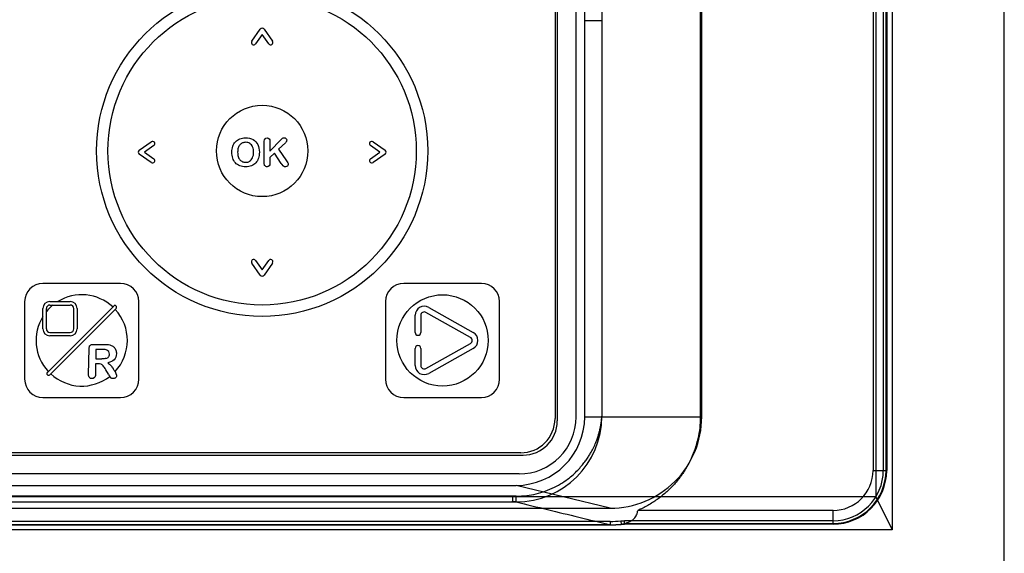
# Model space of a CAD drawing. Header units: millimetres. Extents: x 55 to 197, y 25 to 321.
# Tile 3 of 5: x 105 to 191, y 156 to 203. Entities that reach past the tile are written whole.
import ezdxf

# ---------------------------------------------------------------- set-up
doc = ezdxf.new("R2010")
doc.units = ezdxf.units.MM
doc.header["$LTSCALE"] = 22.697565
doc.layers.get('0').update_dxf_attribs({"linetype": 'CONTINUOUS'})

msp = doc.modelspace()

# ---------------------------------------------------------------- linework, layer by layer
at = {"color": 7, "linetype": 'Continuous'}
for p, q in [((191.298, 40.932), (191.298, 292.932)), ((180.048, 290.932), (180.048, 161.432)), ((181.491, 290.932), (181.491, 158.523)), ((179.798, 285.732), (179.798, 163.732)), ((180.698, 285.732), (180.698, 163.732)), ((180.938, 163.732), (180.938, 285.732)), ((180.998, 285.732), (180.998, 163.732)), ((164.798, 168.433), (164.798, 249.474)), ((151.948, 242.482), (151.948, 168.282)), ((152.148, 242.682), (152.148, 168.082)), ((153.798, 168.432), (153.798, 242.332)), ((154.548, 168.432), (154.548, 241.232)), ((164.673, 214.708), (164.673, 168.435)), ((156.048, 212.637), (156.048, 168.482)), ((156.048, 203.132), (154.548, 203.132)), ((125.388, 201.342), (126.134, 202.407)), ((126.298, 201.943), (125.716, 201.112)), ((126.88, 201.112), (126.298, 201.943)), ((126.462, 202.407), (127.207, 201.342)), ((115.518, 191.791), (116.583, 192.537)), ((126.485, 190.753), (126.485, 192.581)), ((126.983, 191.719), (127.96, 192.738)), ((126.983, 192.581), (126.983, 191.719)), ((128.339, 192.45), (127.734, 191.876)), ((136.012, 192.537), (137.076, 191.792)), ((116.583, 190.718), (115.518, 191.463)), ((116.812, 192.208), (115.982, 191.627)), ((115.982, 191.627), (116.812, 191.046)), ((127.39, 191.543), (126.983, 191.152)), ((127.979, 190.637), (127.39, 191.543)), ((127.734, 191.876), (128.432, 190.877)), ((136.614, 191.627), (135.783, 192.209)), ((135.783, 191.045), (136.614, 191.627)), ((137.076, 191.463), (136.012, 190.717)), ((126.983, 191.152), (126.983, 190.644)), ((127.993, 190.612), (127.979, 190.637)), ((128.003, 190.597), (127.993, 190.612)), ((128.009, 190.585), (128.003, 190.597)), ((128.009, 190.585), (128.008, 190.589)), ((128.025, 190.56), (128.009, 190.585)), ((128.036, 190.541), (128.034, 190.544)), ((128.047, 190.523), (128.043, 190.532)), ((128.05, 190.516), (128.047, 190.523)), ((128.067, 190.508), (128.062, 190.511)), ((125.716, 182.142), (126.298, 181.311)), ((126.298, 181.311), (126.88, 182.142)), ((126.134, 180.848), (125.388, 181.912)), ((127.207, 181.912), (126.462, 180.848)), ((113.898, 180.132), (107.098, 180.132)), ((145.498, 180.132), (138.698, 180.132)), ((105.498, 178.532), (105.498, 171.732)), ((107.698, 178.532), (109.498, 178.532)), ((115.498, 171.732), (115.498, 178.532)), ((137.098, 178.532), (137.098, 171.732)), ((147.098, 171.732), (147.098, 178.532)), ((107.098, 176.132), (107.098, 177.932)), ((107.398, 176.132), (107.398, 177.932)), ((107.487, 172.333), (113.297, 178.143)), ((107.698, 178.232), (109.498, 178.232)), ((113.509, 177.931), (107.699, 172.121)), ((109.798, 176.132), (109.798, 177.932)), ((110.098, 177.932), (110.098, 176.132)), ((140.89, 178.026), (144.79, 175.829)), ((139.698, 175.829), (139.698, 177.329)), ((140.198, 177.329), (140.198, 175.829)), ((144.545, 175.394), (140.645, 177.59)), ((107.698, 175.832), (109.498, 175.832)), ((109.498, 175.532), (107.698, 175.532)), ((111.1, 172.146), (111.14, 174.416)), ((111.512, 174.782), (112.484, 174.782)), ((111.736, 174.333), (111.722, 173.523)), ((112.287, 174.333), (111.736, 174.333)), ((139.698, 172.936), (139.698, 174.435)), ((140.198, 174.435), (140.198, 172.936)), ((140.645, 172.675), (144.545, 174.871)), ((144.79, 174.435), (140.89, 172.239)), ((111.722, 173.523), (112.257, 173.523)), ((111.714, 173.094), (111.698, 172.146)), ((111.923, 173.094), (111.714, 173.094)), ((112.847, 172.162), (112.614, 172.561)), ((113.386, 172.448), (113.388, 172.445)), ((107.098, 170.132), (113.898, 170.132)), ((138.698, 170.132), (145.498, 170.132)), ((154.548, 168.432), (164.798, 168.433)), ((154.548, 168.432), (156.048, 168.432)), ((103.448, 165.082), (149.148, 165.082)), ((148.948, 165.282), (103.648, 165.282)), ((148.798, 163.432), (103.798, 163.432)), ((179.798, 163.732), (180.998, 163.732)), ((104.047, 162.432), (148.548, 162.432)), ((156.786, 160.432), (148.548, 162.432)), ((180.048, 161.432), (72.548, 161.432)), ((148.548, 161.482), (104.048, 161.482)), ((148.548, 161.482), (148.246, 161.462)), ((148.548, 160.98), (148.548, 161.482)), ((148.548, 160.982), (148.548, 161.482)), ((180.048, 161.432), (181.491, 158.523)), ((95.81, 160.432), (156.786, 160.432)), ((104.048, 160.982), (148.548, 160.982)), ((148.548, 160.98), (148.239, 160.977)), ((176.298, 160.232), (159.192, 160.232)), ((176.298, 159.032), (176.298, 160.232)), ((156.789, 159.27), (95.807, 159.27)), ((95.807, 158.979), (156.789, 158.979)), ((156.789, 158.97), (95.807, 158.97)), ((156.789, 159.27), (156.789, 158.97)), ((157.719, 159.313), (157.746, 159.014)), ((157.746, 159.014), (157.745, 159.031)), ((176.298, 159.332), (158.035, 159.332)), ((158.035, 159.032), (158.035, 159.332)), ((158.035, 159.092), (176.298, 159.092)), ((176.298, 159.032), (158.035, 159.032)), ((181.491, 158.523), (71.104, 158.523))]:
    msp.add_line(p, q, dxfattribs=at)
msp.add_lwpolyline([(157.746, 159.014), (157.852, 159.024), (157.948, 159.03), (158.035, 159.032)], dxfattribs=at)
for centre, radius in [((126.298, 191.732), 14.5), ((126.298, 191.732), 13.501), ((126.298, 191.732), 4), ((142.098, 175.132), 4)]:
    msp.add_circle(centre, radius, dxfattribs=at)
for centre, radius, start, end in [((126.298, 202.292), 0.2, 35, 145), ((125.552, 201.227), 0.2, 145, 325), ((127.044, 201.227), 0.2, 215, 35), ((116.698, 192.373), 0.2, 305, 125), ((135.898, 192.373), 0.2, 55, 235), ((115.633, 191.627), 0.2, 125, 235), ((136.963, 191.627), 0.2, 305, 55), ((116.698, 190.882), 0.2, 235, 55), ((135.898, 190.882), 0.2, 125, 305), ((125.552, 182.027), 0.2, 35, 215), ((127.044, 182.027), 0.2, 325, 145), ((126.298, 180.962), 0.2, 215, 325), ((107.098, 178.532), 1.6, 90, 180), ((113.898, 178.532), 1.6, 0, 90), ((138.698, 178.532), 1.6, 90, 180), ((145.498, 178.532), 1.6, 0, 90), ((107.698, 177.932), 0.6, 90, 180), ((110.498, 175.132), 4, 47.1491, 121.78833), ((109.498, 177.932), 0.6, 0, 90), ((110.498, 175.132), 4, 129.19497, 140.80503), ((107.698, 177.932), 0.3, 90, 180), ((109.498, 177.932), 0.3, 0, 90), ((113.403, 178.037), 0.15, 315, 135), ((110.498, 175.132), 4, 316.80949, 42.8509), ((140.498, 177.329), 0.8, 60.61236, 180), ((110.498, 175.132), 4, 148.21167, 222.8509), ((140.498, 177.329), 0.3, 60.61236, 180), ((107.698, 176.132), 0.6, 180, 270), ((107.698, 176.132), 0.3, 180, 270), ((109.498, 176.132), 0.6, 270, 360), ((109.498, 176.132), 0.3, 270, 360), ((139.948, 175.829), 0.25, 180, 360), ((144.398, 175.132), 0.3, 299.38764, 60.61236), ((144.398, 175.132), 0.8, 299.38764, 60.61236), ((139.948, 174.435), 0.25, 0, 180), ((111.31, 171.396), 2.324, 37.32712, 40.79631), ((111.268, 171.364), 2.376, 36.82107, 37.33645), ((111.207, 171.319), 2.451, 33.93894, 36.80755), ((111.027, 171.199), 2.669, 30.74104, 33.92569), ((110.439, 170.844), 3.355, 28.5711, 30.82511), ((140.498, 172.936), 0.8, 180, 299.38764), ((140.498, 172.936), 0.3, 180, 299.38764), ((107.098, 171.732), 1.6, 180, 270), ((107.593, 172.227), 0.15, 135, 315), ((110.498, 175.132), 4, 227.1491, 307.9431), ((118.656, 175.513), 6.707, 209.97559, 211.31623), ((116.665, 174.308), 4.379, 211.38908, 211.72821), ((115.978, 173.883), 3.571, 211.72253, 212.24039), ((115.208, 173.397), 2.66, 212.23466, 212.97122), ((113.341, 172.186), 0.435, 212.9461, 235.05133), ((111.019, 171.161), 2.694, 27.24742, 28.45695), ((113.898, 171.732), 1.6, 270, 360), ((138.698, 171.732), 1.6, 180, 270), ((145.498, 171.732), 1.6, 270, 360), ((148.548, 168.482), 7.5, 270, 360), ((148.548, 168.432), 6, 270, 360), ((148.798, 168.432), 5, 270, 360), ((148.948, 168.282), 3, 270, 360), ((156.798, 168.432), 8, 269.91115, 0.00616), ((149.148, 168.082), 3, 270, 360), ((176.298, 163.732), 4.7, 270, 360), ((176.298, 163.732), 4.64, 270, 360), ((176.298, 163.732), 4.4, 270, 360), ((176.298, 163.732), 3.5, 270, 360), ((156.788, 169.45), 10.18, 270.00292, 275.24212), ((156.718, 169.252), 10.273, 270.39461, 275.7358), ((156.788, 169.45), 10.48, 270.00289, 275.24475), ((157.166, 162.451), 3.469, 279.59835, 284.49556)]:
    msp.add_arc(centre, radius, start, end, dxfattribs=at)
for points in [[(123.728, 192.138), (123.782, 192.296), (123.861, 192.43), (123.964, 192.541)], [(123.964, 192.541), (124.067, 192.651), (124.193, 192.735), (124.34, 192.794)], [(124.34, 192.794), (124.488, 192.852), (124.656, 192.882), (124.843, 192.882)], [(124.567, 192.43), (124.483, 192.393), (124.409, 192.337), (124.349, 192.267)], [(124.843, 192.487), (124.743, 192.487), (124.651, 192.467), (124.567, 192.43)], [(124.843, 192.882), (125.098, 192.882), (125.316, 192.83), (125.499, 192.726)], [(125.214, 192.384), (125.107, 192.451), (124.983, 192.487), (124.843, 192.487)], [(125.463, 192.086), (125.405, 192.217), (125.321, 192.317), (125.214, 192.384)], [(125.499, 192.726), (125.682, 192.623), (125.821, 192.477), (125.915, 192.285)], [(126.485, 192.581), (126.485, 192.681), (126.507, 192.757), (126.55, 192.807)], [(126.55, 192.807), (126.594, 192.857), (126.654, 192.882), (126.731, 192.882)], [(126.731, 192.882), (126.805, 192.882), (126.866, 192.857), (126.913, 192.807)], [(126.913, 192.807), (126.959, 192.757), (126.983, 192.681), (126.983, 192.581)], [(127.96, 192.738), (128.007, 192.787), (128.046, 192.824), (128.08, 192.847)], [(128.08, 192.847), (128.113, 192.871), (128.157, 192.882), (128.212, 192.882)], [(128.212, 192.882), (128.282, 192.882), (128.341, 192.861), (128.385, 192.819)], [(128.452, 192.666), (128.452, 192.592), (128.413, 192.52), (128.339, 192.45)], [(128.385, 192.819), (128.428, 192.777), (128.452, 192.726), (128.452, 192.666)], [(123.648, 191.618), (123.648, 191.806), (123.675, 191.98), (123.728, 192.138)], [(123.725, 191.103), (123.673, 191.261), (123.648, 191.434), (123.648, 191.618)], [(124.205, 191.992), (124.169, 191.881), (124.153, 191.756), (124.153, 191.618)], [(124.153, 191.618), (124.153, 191.477), (124.169, 191.352), (124.204, 191.239)], [(124.349, 192.267), (124.288, 192.195), (124.24, 192.103), (124.205, 191.992)], [(125.456, 191.127), (125.519, 191.259), (125.551, 191.424), (125.551, 191.618)], [(125.551, 191.618), (125.551, 191.798), (125.521, 191.953), (125.463, 192.086)], [(125.915, 192.285), (126.009, 192.094), (126.056, 191.871), (126.056, 191.615)], [(126.056, 191.615), (126.056, 191.424), (126.029, 191.251), (125.978, 191.097)], [(123.956, 190.695), (123.854, 190.808), (123.777, 190.944), (123.725, 191.103)], [(124.337, 190.433), (124.184, 190.495), (124.057, 190.582), (123.956, 190.695)], [(124.204, 191.239), (124.24, 191.125), (124.29, 191.031), (124.354, 190.958)], [(124.354, 190.958), (124.418, 190.884), (124.491, 190.828), (124.575, 190.792)], [(124.575, 190.792), (124.659, 190.755), (124.75, 190.736), (124.85, 190.736)], [(124.85, 190.736), (124.978, 190.736), (125.093, 190.768), (125.201, 190.832)], [(125.201, 190.832), (125.308, 190.895), (125.392, 190.993), (125.456, 191.127)], [(125.747, 190.693), (125.643, 190.579), (125.517, 190.491), (125.368, 190.431)], [(125.978, 191.097), (125.927, 190.941), (125.849, 190.807), (125.747, 190.693)], [(126.49, 190.574), (126.487, 190.614), (126.485, 190.674), (126.485, 190.753)], [(126.983, 190.644), (126.983, 190.54), (126.959, 190.465), (126.912, 190.415)], [(128.432, 190.877), (128.481, 190.807), (128.517, 190.746), (128.542, 190.694)], [(128.542, 190.694), (128.566, 190.642), (128.579, 190.592), (128.579, 190.543)], [(124.853, 190.34), (124.661, 190.34), (124.488, 190.372), (124.337, 190.433)], [(125.368, 190.431), (125.217, 190.371), (125.046, 190.34), (124.853, 190.34)], [(126.518, 190.464), (126.502, 190.495), (126.493, 190.532), (126.49, 190.574)], [(126.609, 190.374), (126.569, 190.396), (126.539, 190.426), (126.518, 190.464)], [(126.731, 190.34), (126.688, 190.34), (126.648, 190.352), (126.609, 190.374)], [(126.912, 190.415), (126.866, 190.366), (126.805, 190.34), (126.731, 190.34)], [(128.042, 190.531), (128.036, 190.541), (128.03, 190.55), (128.025, 190.56)], [(128.062, 190.511), (128.058, 190.513), (128.054, 190.513), (128.05, 190.516)], [(128.341, 190.34), (128.271, 190.341), (128.215, 190.356), (128.172, 190.384)], [(128.514, 190.401), (128.47, 190.361), (128.414, 190.341), (128.341, 190.34)], [(128.579, 190.543), (128.579, 190.488), (128.557, 190.441), (128.514, 190.401)], [(111.14, 174.416), (111.142, 174.545), (111.172, 174.637), (111.231, 174.696)], [(111.231, 174.696), (111.288, 174.752), (111.383, 174.782), (111.512, 174.782)], [(112.698, 174.288), (112.629, 174.317), (112.492, 174.333), (112.287, 174.333)], [(112.484, 174.782), (112.617, 174.782), (112.731, 174.776), (112.828, 174.764)], [(112.869, 174.148), (112.828, 174.211), (112.771, 174.257), (112.698, 174.288)], [(112.828, 174.764), (112.922, 174.752), (113.008, 174.73), (113.084, 174.696)], [(113.084, 174.696), (113.176, 174.655), (113.256, 174.601), (113.326, 174.528)], [(113.326, 174.528), (113.396, 174.456), (113.449, 174.372), (113.483, 174.275)], [(113.483, 174.275), (113.518, 174.178), (113.536, 174.078), (113.534, 173.971)], [(112.62, 173.559), (112.521, 173.535), (112.4, 173.523), (112.257, 173.523)], [(112.62, 173.559), (112.717, 173.583), (112.792, 173.625), (112.845, 173.686)], [(113.338, 173.444), (113.211, 173.311), (113.022, 173.219), (112.77, 173.164)], [(112.845, 173.686), (112.899, 173.746), (112.926, 173.828), (112.928, 173.933)], [(112.928, 173.933), (112.929, 174.013), (112.909, 174.086), (112.869, 174.148)], [(113.534, 173.971), (113.53, 173.75), (113.465, 173.575), (113.338, 173.444)], [(112.186, 173.051), (112.116, 173.08), (112.028, 173.094), (111.923, 173.094)], [(112.389, 172.895), (112.322, 172.971), (112.254, 173.024), (112.186, 173.051)], [(112.614, 172.561), (112.53, 172.705), (112.456, 172.818), (112.389, 172.895)], [(112.77, 173.164), (112.873, 173.108), (112.975, 173.024), (113.069, 172.914)], [(111.174, 171.875), (111.123, 171.935), (111.098, 172.026), (111.1, 172.146)], [(111.393, 171.782), (111.297, 171.782), (111.225, 171.814), (111.174, 171.875)], [(111.61, 171.871), (111.553, 171.812), (111.482, 171.782), (111.393, 171.782)], [(111.698, 172.146), (111.695, 172.022), (111.666, 171.929), (111.61, 171.871)], [(113.256, 171.782), (113.19, 171.783), (113.136, 171.799), (113.092, 171.829)], [(113.512, 171.905), (113.488, 171.867), (113.454, 171.838), (113.413, 171.817)], [(113.414, 172.395), (113.445, 172.336), (113.47, 172.28), (113.492, 172.227)], [(113.492, 172.227), (113.532, 172.126), (113.553, 172.058), (113.553, 172.022)], [(113.553, 172.022), (113.552, 171.981), (113.537, 171.943), (113.512, 171.905)]]:
    msp.add_open_spline(points, degree=3, dxfattribs=at)
for points, knots in [([(128.172, 190.384), (128.171, 190.384), (128.129, 190.413), (128.09, 190.453), (128.067, 190.508)], [0, 0, 0, 0, 0.010034, 1, 1, 1, 1]), ([(113.413, 171.817), (113.412, 171.817), (113.366, 171.795), (113.316, 171.782), (113.258, 171.782), (113.256, 171.782)], [0, 0, 0, 0, 0.018972, 0.975909, 1, 1, 1, 1]), ([(148.548, 161.482), (148.857, 161.49), (149.444, 161.522), (150.298, 161.67), (151.111, 161.917), (151.883, 162.246), (152.577, 162.637), (153.159, 163.046), (153.634, 163.45), (154.022, 163.841), (154.343, 164.211), (154.611, 164.557), (154.836, 164.88), (155.024, 165.181), (155.181, 165.46), (155.314, 165.717), (155.426, 165.955), (155.52, 166.175), (155.599, 166.378), (155.665, 166.564), (155.721, 166.736), (155.769, 166.895), (155.809, 167.041), (155.844, 167.175), (155.874, 167.299), (155.9, 167.413), (155.923, 167.518), (155.942, 167.615), (155.959, 167.704), (155.973, 167.787), (155.985, 167.863), (155.996, 167.934), (156.005, 167.999), (156.013, 168.059), (156.02, 168.114), (156.025, 168.166), (156.03, 168.213), (156.034, 168.257), (156.038, 168.297), (156.042, 168.335), (156.044, 168.37), (156.047, 168.402), (156.049, 168.423), (156.048, 168.432)], [0, 0, 0, 0, 0.082406, 0.156732, 0.230947, 0.308569, 0.380419, 0.443082, 0.498121, 0.546738, 0.589998, 0.628746, 0.663583, 0.694979, 0.723344, 0.749036, 0.772351, 0.793539, 0.81282, 0.830392, 0.846429, 0.861088, 0.87451, 0.886816, 0.898113, 0.908495, 0.918042, 0.926826, 0.934911, 0.942356, 0.949213, 0.955532, 0.961361, 0.96674, 0.971706, 0.976288, 0.980518, 0.984426, 0.98804, 0.991383, 0.994478, 0.997348, 1, 1, 1, 1]), ([(156.048, 168.432), (157.006, 168.433), (158.923, 168.434), (161.798, 168.433), (163.715, 168.435), (164.673, 168.435)], [0, 0, 0, 0, 0.333307, 0.666637, 1, 1, 1, 1]), ([(164.673, 168.435), (164.672, 168.11), (164.638, 167.474), (164.482, 166.543), (164.235, 165.649), (163.894, 164.787), (163.461, 163.959), (162.94, 163.176), (162.337, 162.446), (161.654, 161.778), (160.899, 161.179), (160.077, 160.656), (159.492, 160.364), (159.192, 160.232)], [0, 0, 0, 0, 0.093387, 0.182804, 0.270795, 0.359372, 0.448757, 0.538774, 0.629212, 0.720379, 0.812601, 0.905803, 1, 1, 1, 1]), ([(148.239, 160.977), (148.239, 161.017), (148.242, 161.179), (148.242, 161.341), (148.246, 161.462)], [0, 0, 0, 0, 0.252568, 1, 1, 1, 1]), ([(148.548, 160.982), (149.462, 160.759), (151.292, 160.313), (154.039, 159.646), (155.872, 159.201), (156.789, 158.979)], [0, 0, 0, 0, 0.33295, 0.666283, 1, 1, 1, 1]), ([(158.035, 159.092), (158.194, 159.134), (158.493, 159.239), (158.873, 159.494), (159.121, 159.84), (159.182, 160.104), (159.192, 160.232)], [0, 0, 0, 0, 0.283927, 0.543487, 0.777251, 1, 1, 1, 1]), ([(157.718, 159.313), (157.754, 159.317), (157.825, 159.323), (157.931, 159.33), (158, 159.332), (158.035, 159.332)], [0, 0, 0, 0, 0.341667, 0.674381, 1, 1, 1, 1])]:
    msp.add_open_spline(points, degree=3, knots=knots, dxfattribs=at)

doc.saveas('drawing.dxf')
